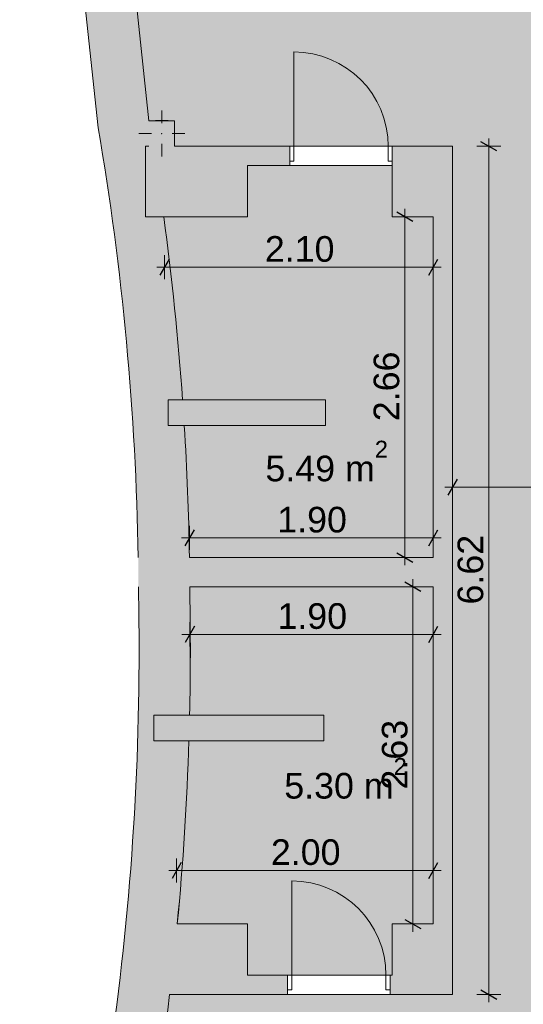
# Model space of a CAD drawing. Header units: millimetres. Extents: x -35112 to 87074, y -173366 to -26479.
# Tile 9 of 64: x -29726 to -25794, y -123465 to -115782. Entities that reach past the tile are written whole.
import ezdxf

# ---------------------------------------------------------------- set-up
doc = ezdxf.new("R2010")
doc.units = ezdxf.units.MM
doc.header["$MEASUREMENT"] = 0
for name, color, linetype, lineweight, true_color in [('2D Drafting - General_Pen_No__48', 7, 'Continuous', 5, 0xa80f02), ('New_2D Drafting - General_Pen_No__216', 7, 'Continuous', 0, 0xe8e8e8), ('New_Dimensioning - General_Pen_No__45', 7, 'Continuous', 25, 0x40a5ff), ('New_Dimensioning - General_Pen_No__85', 7, 'Continuous', 20, 0x80c2ff), ('New_Structural - Bearing_Pen_No__162', 7, 'Continuous', 25, 0xaaaaaa), ('New_Structural - Bearing_Pen_No__28', 7, 'Continuous', 5, 0xa80f02)]:
    doc.layers.add(name, color=color, linetype=linetype, lineweight=lineweight, true_color=true_color)
for name, color, linetype, lineweight in [('New_2D Drafting - General_Pen_No__2', 8, 'Continuous', 15), ('New_ARCHICAD Doors_Pen_No__1', 7, 'Continuous', 5), ('New_Dimensioning - General_Pen_No__46', 5, 'Continuous', 25), ('New_Structural - Bearing_Pen_No__20', 1, 'Continuous', 0), ('New_Structural - Bearing_Pen_No__27', 7, 'Continuous', 5)]:
    doc.layers.add(name, color=color, linetype=linetype, lineweight=lineweight)
doc.layers.add('New_Dimensioning - General', color=7, linetype='Continuous')
doc.layers.add('New_Structural - Bearing', color=7, linetype='Continuous')
doc.styles.add('GENERATED_STYLE_1', font='arial.ttf')
doc.dimstyles.new('GENERATED_STYLE__1', dxfattribs={"dimtxt": 200, "dimasz": 95, "dimexe": 0.18, "dimexo": 3, "dimgap": 0.09, "dimtad": 1, "dimtih": 1, "dimtoh": 1, "dimlfac": 0.001, "dimzin": 0, "dimdsep": 46, "dimtxsty": 'GENERATED_STYLE_1', "dimblk": 'ARROWHEAD_2', "dimblk1": 'ARROWHEAD_2', "dimblk2": 'ARROWHEAD_2', "dimcen": 0.09, "dimclrd": 256, "dimclre": 256, "dimclrt": 5, "dimadec": 0, "dimazin": 0, "dimtfac": 1, "dimtdec": 4, "dimtmove": 0, "dimatfit": 3, "dimfxl": 1, "dimtolj": 1, "dimtzin": 0, "dimarcsym": 0})
doc.dimstyles.new('GENERATED_STYLE__2', dxfattribs={"dimtxt": 200, "dimasz": 95, "dimexe": 0.18, "dimexo": 3, "dimgap": 0.09, "dimtad": 1, "dimlfac": 0.001, "dimzin": 0, "dimdsep": 46, "dimtxsty": 'GENERATED_STYLE_1', "dimblk": 'ARROWHEAD_2', "dimblk1": 'ARROWHEAD_2', "dimblk2": 'ARROWHEAD_2', "dimcen": 0.09, "dimclrd": 256, "dimclre": 256, "dimclrt": 5, "dimadec": 0, "dimazin": 0, "dimtfac": 1, "dimtdec": 4, "dimtmove": 0, "dimatfit": 3, "dimfxl": 1, "dimtolj": 1, "dimtzin": 0, "dimarcsym": 0})

# ---------------------------------------------------------------- blocks, each defined once
blk = doc.blocks.new('Wall_1', base_point=(-26496.7, -116770.4))
at = {"layer": 'New_Structural - Bearing_Pen_No__162', "linetype": 'Continuous', "lineweight": 25, "true_color": 0xaaaaaa}
blk.add_hatch(color=253, dxfattribs=at).paths.add_polyline_path([(-26346.7, -122838.1), (-26346.7, -117320.4), (-26496.7, -117320.4), (-26496.7, -122838.1)])
at = {"layer": 'New_Structural - Bearing_Pen_No__27', "color": 7, "linetype": 'Continuous', "lineweight": 5, "flags": 128}
for points in [[(-26496.7, -117320.4), (-26496.7, -119978.1)], [(-26346.7, -122838.1), (-26346.7, -117320.4)], [(-26496.7, -120208.1), (-26496.7, -122838.1)]]:
    blk.add_lwpolyline(points, dxfattribs=at)
blk = doc.blocks.new('Wall_2', base_point=(-26496.7, -123388.1))
at = {"layer": 'New_Structural - Bearing_Pen_No__162', "linetype": 'Continuous', "lineweight": 25, "true_color": 0xaaaaaa}
for points in [[(-26496.7, -122838.1), (-26816.7, -122838.1), (-26816.7, -123388.1), (-26496.7, -123388.1)], [(-26496.7, -123388.1), (-26346.7, -123388.1), (-26496.7, -122838.1)], [(-26346.7, -122838.1), (-26496.7, -122838.1), (-26346.7, -123388.1)]]:
    blk.add_hatch(color=253, dxfattribs=at).paths.add_polyline_path(points)
at = {"layer": 'New_Structural - Bearing_Pen_No__27', "color": 7, "linetype": 'Continuous', "lineweight": 5, "flags": 128}
for points in [[(-26496.7, -122838.1), (-26816.7, -122838.1)], [(-26816.7, -123238.1), (-26816.7, -122838.1)], [(-26346.7, -123388.1), (-26346.7, -122838.1)], [(-26816.7, -123388.1), (-26346.7, -123388.1)]]:
    blk.add_lwpolyline(points, dxfattribs=at)
blk = doc.blocks.new('Wall_4', base_point=(-28679.6, -121408.1))
at = {"layer": 'New_Structural - Bearing_Pen_No__162', "linetype": 'Continuous', "lineweight": 25, "true_color": 0xaaaaaa}
blk.add_hatch(color=253, dxfattribs=at).paths.add_polyline_path([(-28679.6, -121408.1), (-27351.8, -121408.1), (-27351.8, -121208.1), (-28679.6, -121208.1)])
at = {"layer": 'New_Structural - Bearing_Pen_No__27', "color": 7, "linetype": 'Continuous', "lineweight": 5, "flags": 128}
for points in [[(-27351.8, -121208.1), (-28679.6, -121208.1)], [(-28679.6, -121208.1), (-28679.6, -121408.1)], [(-27351.8, -121408.1), (-27351.8, -121208.1)], [(-28679.6, -121408.1), (-27351.8, -121408.1)]]:
    blk.add_lwpolyline(points, dxfattribs=at)
blk = doc.blocks.new('Wall_5', base_point=(-28798.3, -120208.1))
at = {"layer": 'New_Structural - Bearing_Pen_No__162', "linetype": 'Continuous', "lineweight": 25, "true_color": 0xaaaaaa}
blk.add_hatch(color=253, dxfattribs=at).paths.add_polyline_path([(-28400.8, -119978.1), (-28398.4, -120208.1), (-26496.7, -120208.1), (-26496.7, -119978.1)])
at = {"layer": 'New_Structural - Bearing_Pen_No__27', "color": 7, "linetype": 'Continuous', "lineweight": 5, "flags": 128}
for points in [[(-26496.7, -119978.1), (-28400.8, -119978.1)], [(-28398.4, -120208.1), (-26496.7, -120208.1)]]:
    blk.add_lwpolyline(points, dxfattribs=at)
blk = doc.blocks.new('Wall_6', base_point=(-28567.9, -118748.1))
at = {"layer": 'New_Structural - Bearing_Pen_No__162', "linetype": 'Continuous', "lineweight": 25, "true_color": 0xaaaaaa}
blk.add_hatch(color=253, dxfattribs=at).paths.add_polyline_path([(-28567.9, -118948.1), (-27337.8, -118948.1), (-27337.8, -118748.1), (-28567.9, -118748.1)])
at = {"layer": 'New_Structural - Bearing_Pen_No__27', "color": 7, "linetype": 'Continuous', "lineweight": 5, "flags": 128}
for points in [[(-27337.8, -118748.1), (-28567.9, -118748.1)], [(-28567.9, -118748.1), (-28567.9, -118948.1)], [(-27337.8, -118948.1), (-27337.8, -118748.1)], [(-28567.9, -118948.1), (-27337.8, -118948.1)]]:
    blk.add_lwpolyline(points, dxfattribs=at)
blk = doc.blocks.new('Wall_9', base_point=(-28744, -116770.4))
at = {"layer": 'New_Structural - Bearing_Pen_No__162', "linetype": 'Continuous', "lineweight": 25, "true_color": 0xaaaaaa}
blk.add_hatch(color=253, dxfattribs=at).paths.add_polyline_path([(-28744, -117320.4), (-27946.7, -117320.4), (-27946.7, -116770.4), (-28744, -116770.4)])
at = {"layer": 'New_Structural - Bearing_Pen_No__27', "color": 7, "linetype": 'Continuous', "lineweight": 5, "flags": 128}
for points in [[(-28716.7, -116770.4), (-28744, -116770.4)], [(-28744, -116770.4), (-28744, -117320.4)], [(-27946.7, -116770.4), (-28516.7, -116770.4)], [(-27946.7, -117320.4), (-27946.7, -116920.4)], [(-28744, -117320.4), (-27946.7, -117320.4)]]:
    blk.add_lwpolyline(points, dxfattribs=at)
blk = doc.blocks.new('Wall_153', base_point=(-28398.2, -120258.1))
at = {"layer": 'New_Structural - Bearing_Pen_No__162', "linetype": 'Continuous', "lineweight": 25, "true_color": 0xaaaaaa}
blk.add_hatch(color=253, dxfattribs=at).paths.add_polyline_path([(-29113.2, -116625.4, -0.041705), (-28798.2, -120262.8), (-28398.2, -120258.1, 0.039249), (-28683.5, -116770.4), (-28716.7, -116770.4), (-28716.7, -116570.4)])
at = {"layer": 'New_Structural - Bearing_Pen_No__27', "color": 7, "linetype": 'Continuous', "lineweight": 5}
for radius, start, end in [(21924.1, 0.91656, 9.72519), (22324.1, 4.06034, 7.7448), (22324.1, 0.90014, 3.5459), (21924.1, 0.1726, 0.31545), (22324.1, 0.18147, 0.3098)]:
    blk.add_arc((-50722.2, -120328.8), radius, start, end, dxfattribs=at)
blk = doc.blocks.new('Wall_154', base_point=(-28716.7, -116570.4))
at = {"layer": 'New_Structural - Bearing_Pen_No__162', "linetype": 'Continuous', "lineweight": 25, "true_color": 0xaaaaaa}
blk.add_hatch(color=253, dxfattribs=at).paths.add_polyline_path([(-28716.7, -116570.4), (-28860.4, -115220.4), (-29255.2, -115290), (-29113.2, -116625.4)])
at = {"layer": 'New_Structural - Bearing_Pen_No__27', "color": 7, "linetype": 'Continuous', "lineweight": 5, "flags": 128}
for points in [[(-28716.7, -116570.4), (-28860.4, -115220.4)], [(-29255.2, -115290), (-29113.2, -116625.4)]]:
    blk.add_lwpolyline(points, dxfattribs=at)
blk = doc.blocks.new('Entrance Door 22_7')
at = {"layer": 'New_ARCHICAD Doors_Pen_No__1', "color": 7, "linetype": 'Continuous', "lineweight": 5}
for p, q in [((368, 0), (368, 736)), ((-368, 0), (-400, 0)), ((-400, 0), (-400, -115)), ((-400, 0), (-400, -115)), ((-400, 0), (-400, -115)), ((-368, -115), (-368, 0)), ((400, 0), (368, 0)), ((368, 0), (368, -115)), ((400, -115), (400, 0)), ((400, 0), (400, -115)), ((400, 0), (400, -115)), ((-400, -115), (-368, -115)), ((-400, -115), (-400, -150)), ((368, -115), (400, -115)), ((400, -115), (400, -150))]:
    blk.add_line(p, q, dxfattribs=at)
blk.add_arc((368, 0), 736, 90, 180, dxfattribs=at)
blk = doc.blocks.new('Wall_155', base_point=(-26816.7, -123388.1))
at = {"layer": 'New_Structural - Bearing_Pen_No__162', "linetype": 'Continuous', "lineweight": 25, "true_color": 0xaaaaaa}
for points in [[(-27946.7, -123238.1), (-27946.7, -123388.1), (-27634.2, -123388.1), (-27634.2, -123238.1)], [(-26816.7, -123238.1), (-26834.2, -123238.1), (-26834.2, -123388.1), (-26816.7, -123388.1)]]:
    blk.add_hatch(color=253, dxfattribs=at).paths.add_polyline_path(points)
at = {"layer": 'New_Structural - Bearing_Pen_No__27', "color": 7, "linetype": 'Continuous', "lineweight": 5}
for p, q in [((-27634.2, -123238.1), (-27634.2, -123353.1)), ((-26834.2, -123238.1), (-26834.2, -123353.1)), ((-27634.2, -123353.1), (-27634.2, -123388.1)), ((-26834.2, -123353.1), (-26834.2, -123388.1))]:
    blk.add_line(p, q, dxfattribs=at)
at = {"layer": 'New_Structural - Bearing_Pen_No__27', "color": 7, "linetype": 'Continuous', "lineweight": 5, "flags": 128}
for points in [[(-27634.2, -123238.1), (-27946.7, -123238.1)], [(-26816.7, -123238.1), (-26834.2, -123238.1)], [(-27946.7, -123388.1), (-27634.2, -123388.1)], [(-26834.2, -123388.1), (-26816.7, -123388.1)]]:
    blk.add_lwpolyline(points, dxfattribs=at)
at = {"layer": 'New_ARCHICAD Doors_Pen_No__1', "color": 7, "linetype": 'Continuous', "lineweight": 5, "xscale": -1, "zscale": 1000}
blk.add_blockref('Entrance Door 22_7', (-27234.2, -123238.1), dxfattribs=at)
blk = doc.blocks.new('Wall_156', base_point=(-26816.7, -116770.4))
at = {"layer": 'New_Structural - Bearing_Pen_No__162', "linetype": 'Continuous', "lineweight": 25, "true_color": 0xaaaaaa}
for points in [[(-26496.7, -116770.4), (-26816.7, -116770.4), (-26816.7, -117320.4), (-26496.7, -117320.4)], [(-26496.7, -117320.4), (-26346.7, -116770.4), (-26496.7, -116770.4)], [(-26496.7, -117320.4), (-26346.7, -117320.4), (-26346.7, -116770.4)]]:
    blk.add_hatch(color=253, dxfattribs=at).paths.add_polyline_path(points)
at = {"layer": 'New_Structural - Bearing_Pen_No__27', "color": 7, "linetype": 'Continuous', "lineweight": 5, "flags": 128}
for points in [[(-26346.7, -116770.4), (-26816.7, -116770.4)], [(-26346.7, -116770.4), (-26346.7, -117320.4)], [(-26816.7, -116920.4), (-26816.7, -117320.4)], [(-26816.7, -117320.4), (-26496.7, -117320.4)]]:
    blk.add_lwpolyline(points, dxfattribs=at)
blk = doc.blocks.new('Wall_157', base_point=(-27946.7, -116770.4))
at = {"layer": 'New_Structural - Bearing_Pen_No__162', "linetype": 'Continuous', "lineweight": 25, "true_color": 0xaaaaaa}
blk.add_hatch(color=253, dxfattribs=at).paths.add_polyline_path([(-27946.7, -116920.4), (-27616.7, -116920.4), (-27616.7, -116770.4), (-27946.7, -116770.4)])
at = {"layer": 'New_Structural - Bearing_Pen_No__27', "color": 7, "linetype": 'Continuous', "lineweight": 5}
for p, q in [((-27616.7, -116770.4), (-27616.7, -116885.4)), ((-26816.7, -116770.4), (-26816.7, -116885.4)), ((-27616.7, -116885.4), (-27616.7, -116920.4)), ((-26816.7, -116885.4), (-26816.7, -116920.4))]:
    blk.add_line(p, q, dxfattribs=at)
at = {"layer": 'New_Structural - Bearing_Pen_No__27', "color": 7, "linetype": 'Continuous', "lineweight": 5, "flags": 128}
for points in [[(-27616.7, -116770.4), (-27946.7, -116770.4)], [(-27946.7, -116920.4), (-27616.7, -116920.4)]]:
    blk.add_lwpolyline(points, dxfattribs=at)
at = {"layer": 'New_ARCHICAD Doors_Pen_No__1', "color": 7, "linetype": 'Continuous', "lineweight": 5, "xscale": -1, "zscale": 1000}
blk.add_blockref('Entrance Door 22_7', (-27216.7, -116770.4), dxfattribs=at)
blk = doc.blocks.new('Wall_158', base_point=(-27946.7, -123388.1))
at = {"layer": 'New_Structural - Bearing_Pen_No__162', "linetype": 'Continuous', "lineweight": 25, "true_color": 0xaaaaaa}
blk.add_hatch(color=253, dxfattribs=at).paths.add_polyline_path([(-27946.7, -122838.1), (-28495.8, -122838.1), (-28555.5, -123388.1), (-27946.7, -123388.1)])
at = {"layer": 'New_Structural - Bearing_Pen_No__27', "color": 7, "linetype": 'Continuous', "lineweight": 5, "flags": 128}
for points in [[(-27946.7, -122838.1), (-28495.8, -122838.1)], [(-27946.7, -123238.1), (-27946.7, -122838.1)], [(-28555.5, -123388.1), (-27946.7, -123388.1)]]:
    blk.add_lwpolyline(points, dxfattribs=at)
blk = doc.blocks.new('Wall_177', base_point=(-29341.6, -127138.1))
at = {"layer": 'New_Structural - Bearing_Pen_No__162', "linetype": 'Continuous', "lineweight": 25, "true_color": 0xaaaaaa}
blk.add_hatch(color=253, dxfattribs=at).paths.add_polyline_path([(-29341.6, -127138.1, 0.078355), (-28398.2, -120258.1), (-28798.2, -120262.8, -0.078451), (-29726, -127027.5)])
at = {"layer": 'New_Structural - Bearing_Pen_No__27', "color": 7, "linetype": 'Continuous', "lineweight": 5}
for radius, start, end in [(21892.7, 343.21908, 1.16204), (22292.7, 358.71133, 1.15317), (22292.7, 354.51369, 358.1971), (22292.7, 343.23203, 353.09175)]:
    blk.add_arc((-50686.3, -120706.8), radius, start, end, dxfattribs=at)
blk = doc.blocks.new('Column_39', base_point=(-28616.7, -116670.4))
at = {"layer": 'New_Structural - Bearing_Pen_No__162', "linetype": 'Continuous', "lineweight": 25, "true_color": 0xaaaaaa}
for points in [[(-28516.7, -116570.4), (-28716.7, -116570.4, -0.00227), (-28683.5, -116770.4), (-28516.7, -116770.4)], [(-28716.7, -116570.4), (-28716.7, -116770.4), (-28683.5, -116770.4, 0.00227)]]:
    blk.add_hatch(color=253, dxfattribs=at).paths.add_polyline_path(points)
at = {"layer": 'New_Structural - Bearing_Pen_No__20', "color": 1, "linetype": 'Continuous', "lineweight": 0}
for p, q in [((-28616.7, -116590.4), (-28616.7, -116490.4)), ((-28696.7, -116670.4), (-28796.7, -116670.4)), ((-28536.7, -116670.4), (-28436.7, -116670.4)), ((-28616.7, -116750.4), (-28616.7, -116850.4))]:
    blk.add_line(p, q, dxfattribs=at)
blk.add_point((-28616.7, -116670.4), dxfattribs=at)
at = {"layer": 'New_Structural - Bearing_Pen_No__28', "color": 14, "linetype": 'Continuous', "lineweight": 5, "true_color": 0xa80f02, "flags": 128}
for points in [[(-28516.7, -116570.4), (-28716.7, -116570.4)], [(-28516.7, -116770.4), (-28516.7, -116570.4)]]:
    blk.add_lwpolyline(points, dxfattribs=at)
blk = doc.blocks.new('*D789')
at = {"layer": 'New_Dimensioning - General_Pen_No__45', "color": 161, "linetype": 'Continuous', "lineweight": 25, "true_color": 0x40a5ff, "transparency": 16777216}
for p, q in [((-26310.7, -119367.5), (-26382.8, -119492.5)), ((-20902.8, -119492.5), (-20830.7, -119367.5))]:
    blk.add_line(p, q, dxfattribs=at)
at = {"layer": 'New_Dimensioning - General_Pen_No__85', "color": 151, "linetype": 'Continuous', "lineweight": 20, "true_color": 0x80c2ff, "transparency": 16777216}
for p, q in [((-26346.7, -119523.8), (-26346.7, -119336.3)), ((-20866.7, -119523.8), (-20866.7, -119336.3)), ((-26407.9, -119430), (-26346.7, -119430)), ((-26346.7, -119430), (-20866.7, -119430)), ((-20866.7, -119430), (-20805.6, -119430))]:
    blk.add_line(p, q, dxfattribs=at)
at = {"layer": 'New_Dimensioning - General_Pen_No__46', "color": 5, "lineweight": 25, "transparency": 16777216, "insert": (-23872.8, -119390), "char_height": 200, "attachment_point": 7, "style": 'GENERATED_STYLE_1'}
blk.add_mtext('\\A1;{\\pql;\\fArial|b0|i0|c0|p34;5.48}', dxfattribs=at)
blk = doc.blocks.new('ARROWHEAD_2')
at = {"color": 0, "linetype": 'Continuous', "lineweight": 0}
for p, q in [((0, 0), (-1, 0)), ((-0.378, -0.655), (0.378, 0.655))]:
    blk.add_line(p, q, dxfattribs=at)
blk = doc.blocks.new('*D791')
at = {"layer": 'New_Dimensioning - General_Pen_No__45', "color": 161, "linetype": 'Continuous', "lineweight": 25, "true_color": 0x40a5ff, "transparency": 16777216}
for p, q in [((-28464.6, -122357.8), (-28536.8, -122482.8)), ((-26532.8, -122482.8), (-26460.7, -122357.8))]:
    blk.add_line(p, q, dxfattribs=at)
at = {"layer": 'New_Dimensioning - General_Pen_No__85', "color": 151, "linetype": 'Continuous', "lineweight": 20, "true_color": 0x80c2ff, "transparency": 16777216}
for p, q in [((-28500.7, -122514.1), (-28500.7, -122326.6)), ((-26496.7, -122514.1), (-26496.7, -122326.6)), ((-28561.8, -122420.3), (-28500.7, -122420.3)), ((-28500.7, -122420.3), (-26496.7, -122420.3)), ((-26496.7, -122420.3), (-26435.6, -122420.3))]:
    blk.add_line(p, q, dxfattribs=at)
at = {"layer": 'New_Dimensioning - General_Pen_No__46', "color": 5, "lineweight": 25, "transparency": 16777216, "insert": (-27764.8, -122380.3), "char_height": 200, "attachment_point": 7, "style": 'GENERATED_STYLE_1'}
blk.add_mtext('\\A1;{\\pql;\\fArial|b0|i0|c0|p34;2.00}', dxfattribs=at)
blk = doc.blocks.new('*D792')
at = {"layer": 'New_Dimensioning - General_Pen_No__45', "color": 161, "linetype": 'Continuous', "lineweight": 25, "true_color": 0x40a5ff, "transparency": 16777216}
for p, q in [((-28558.9, -117651.4), (-28631.1, -117776.4)), ((-26532.8, -117776.4), (-26460.7, -117651.4))]:
    blk.add_line(p, q, dxfattribs=at)
at = {"layer": 'New_Dimensioning - General_Pen_No__85', "color": 151, "linetype": 'Continuous', "lineweight": 20, "true_color": 0x80c2ff, "transparency": 16777216}
for p, q in [((-28595, -117807.7), (-28595, -117620.2)), ((-26496.7, -117807.7), (-26496.7, -117620.2)), ((-28656.1, -117713.9), (-28595, -117713.9)), ((-28595, -117713.9), (-26496.7, -117713.9)), ((-26496.7, -117713.9), (-26435.6, -117713.9))]:
    blk.add_line(p, q, dxfattribs=at)
at = {"layer": 'New_Dimensioning - General_Pen_No__46', "color": 5, "lineweight": 25, "transparency": 16777216, "insert": (-27811.9, -117673.9), "char_height": 200, "attachment_point": 7, "style": 'GENERATED_STYLE_1'}
blk.add_mtext('\\A1;{\\pql;\\fArial|b0|i0|c0|p34;2.10}', dxfattribs=at)
blk = doc.blocks.new('*D793')
at = {"layer": 'New_Dimensioning - General_Pen_No__45', "color": 161, "linetype": 'Continuous', "lineweight": 25, "true_color": 0x40a5ff, "transparency": 16777216}
for p, q in [((-26593.3, -120244.2), (-26718.3, -120172)), ((-26718.3, -122802), (-26593.3, -122874.2))]:
    blk.add_line(p, q, dxfattribs=at)
at = {"layer": 'New_Dimensioning - General_Pen_No__85', "color": 151, "linetype": 'Continuous', "lineweight": 20, "true_color": 0x80c2ff, "transparency": 16777216}
for p, q in [((-26655.8, -120208.1), (-26655.8, -120147)), ((-26562, -120208.1), (-26749.5, -120208.1)), ((-26655.8, -122838.1), (-26655.8, -120208.1)), ((-26562, -122838.1), (-26749.5, -122838.1)), ((-26655.8, -122899.3), (-26655.8, -122838.1))]:
    blk.add_line(p, q, dxfattribs=at)
at = {"layer": 'New_Dimensioning - General_Pen_No__46', "color": 5, "lineweight": 25, "transparency": 16777216, "insert": (-26695.8, -121789.2), "char_height": 200, "attachment_point": 7, "rotation": 90, "style": 'GENERATED_STYLE_1'}
blk.add_mtext('\\A1;{\\pql;\\fArial|b0|i0|c0|p34;2.63}', dxfattribs=at)
blk = doc.blocks.new('*D794')
at = {"layer": 'New_Dimensioning - General_Pen_No__45', "color": 161, "linetype": 'Continuous', "lineweight": 25, "true_color": 0x40a5ff, "transparency": 16777216}
for p, q in [((-26657.5, -117356.5), (-26782.5, -117284.3)), ((-26782.5, -119942), (-26657.5, -120014.2))]:
    blk.add_line(p, q, dxfattribs=at)
at = {"layer": 'New_Dimensioning - General_Pen_No__85', "color": 151, "linetype": 'Continuous', "lineweight": 20, "true_color": 0x80c2ff, "transparency": 16777216}
for p, q in [((-26720, -117320.4), (-26720, -117259.3)), ((-26626.3, -117320.4), (-26813.8, -117320.4)), ((-26720, -119978.1), (-26720, -117320.4)), ((-26626.3, -119978.1), (-26813.8, -119978.1)), ((-26720, -120039.3), (-26720, -119978.1))]:
    blk.add_line(p, q, dxfattribs=at)
at = {"layer": 'New_Dimensioning - General_Pen_No__46', "color": 5, "lineweight": 25, "transparency": 16777216, "insert": (-26760, -118915.3), "char_height": 200, "attachment_point": 7, "rotation": 90, "style": 'GENERATED_STYLE_1'}
blk.add_mtext('\\A1;{\\pql;\\fArial|b0|i0|c0|p34;2.66}', dxfattribs=at)
blk = doc.blocks.new('*D795')
at = {"layer": 'New_Dimensioning - General_Pen_No__45', "color": 161, "linetype": 'Continuous', "lineweight": 25, "true_color": 0x40a5ff, "transparency": 16777216}
for p, q in [((-26002, -116806.5), (-26127, -116734.3)), ((-26127, -123352), (-26002, -123424.2))]:
    blk.add_line(p, q, dxfattribs=at)
at = {"layer": 'New_Dimensioning - General_Pen_No__85', "color": 151, "linetype": 'Continuous', "lineweight": 20, "true_color": 0x80c2ff, "transparency": 16777216}
for p, q in [((-25970.7, -116770.4), (-26158.2, -116770.4)), ((-26064.5, -116770.4), (-26064.5, -116709.3)), ((-26064.5, -123388.1), (-26064.5, -116770.4)), ((-25970.7, -123388.1), (-26158.2, -123388.1)), ((-26064.5, -123449.3), (-26064.5, -123388.1))]:
    blk.add_line(p, q, dxfattribs=at)
at = {"layer": 'New_Dimensioning - General_Pen_No__46', "color": 5, "lineweight": 25, "transparency": 16777216, "insert": (-26104.5, -120345.3), "char_height": 200, "attachment_point": 7, "rotation": 90, "style": 'GENERATED_STYLE_1'}
blk.add_mtext('\\A1;{\\pql;\\fArial|b0|i0|c0|p34;6.62}', dxfattribs=at)
blk = doc.blocks.new('*D868')
at = {"layer": 'New_Dimensioning - General_Pen_No__45', "color": 161, "linetype": 'Continuous', "lineweight": 25, "true_color": 0x40a5ff, "transparency": 16777216}
for p, q in [((-28362.3, -120515.7), (-28434.5, -120640.7)), ((-26532.8, -120640.7), (-26460.7, -120515.7))]:
    blk.add_line(p, q, dxfattribs=at)
at = {"layer": 'New_Dimensioning - General_Pen_No__85', "color": 151, "linetype": 'Continuous', "lineweight": 20, "true_color": 0x80c2ff, "transparency": 16777216}
for p, q in [((-28398.4, -120672), (-28398.4, -120484.5)), ((-26496.7, -120672), (-26496.7, -120484.5)), ((-28459.5, -120578.2), (-28398.4, -120578.2)), ((-28398.4, -120578.2), (-26496.7, -120578.2)), ((-26496.7, -120578.2), (-26435.6, -120578.2))]:
    blk.add_line(p, q, dxfattribs=at)
at = {"layer": 'New_Dimensioning - General_Pen_No__46', "color": 5, "lineweight": 25, "transparency": 16777216, "insert": (-27713.6, -120538.2), "char_height": 200, "attachment_point": 7, "style": 'GENERATED_STYLE_1'}
blk.add_mtext('\\A1;{\\pql;\\fArial|b0|i0|c0|p34;1.90}', dxfattribs=at)
blk = doc.blocks.new('*D869')
at = {"layer": 'New_Dimensioning - General_Pen_No__45', "color": 161, "linetype": 'Continuous', "lineweight": 25, "true_color": 0x40a5ff, "transparency": 16777216}
for p, q in [((-28364.8, -119763.6), (-28436.9, -119888.6)), ((-26532.8, -119888.6), (-26460.7, -119763.6))]:
    blk.add_line(p, q, dxfattribs=at)
at = {"layer": 'New_Dimensioning - General_Pen_No__85', "color": 151, "linetype": 'Continuous', "lineweight": 20, "true_color": 0x80c2ff, "transparency": 16777216}
for p, q in [((-28400.8, -119919.9), (-28400.8, -119732.4)), ((-26496.7, -119919.9), (-26496.7, -119732.4)), ((-28462, -119826.1), (-28400.8, -119826.1)), ((-28400.8, -119826.1), (-26496.7, -119826.1)), ((-26496.7, -119826.1), (-26435.6, -119826.1))]:
    blk.add_line(p, q, dxfattribs=at)
at = {"layer": 'New_Dimensioning - General_Pen_No__46', "color": 5, "lineweight": 25, "transparency": 16777216, "insert": (-27714.9, -119786.1), "char_height": 200, "attachment_point": 7, "style": 'GENERATED_STYLE_1'}
blk.add_mtext('\\A1;{\\pql;\\fArial|b0|i0|c0|p34;1.90}', dxfattribs=at)

msp = doc.modelspace()

# ---------------------------------------------------------------- hatches: boundary and pattern name
at = {"layer": 'New_2D Drafting - General_Pen_No__216', "linetype": 'Continuous', "lineweight": 0, "true_color": 0xe8e8e8}
h = msp.add_hatch(color=254, dxfattribs=at)
h.paths.add_polyline_path([(-29341.551, -127138.134), (-26510.657, -127138.134, -0.00174545), (-26356.744, -127138.134), (-26356.744, -129311.291), (-26356.668, -129550.663), (-26526.668, -129550.663), (-26526.668, -130030.663), (-24626.873, -130030.663), (-22564.484, -130030.663), (-22564.484, -124536.226), (-442.092, -124536.226), (-442.092, -123401.086), (-672.092, -123401.086), (-672.092, -112661.927), (527.908, -112661.927), (527.908, -110261.927), (-2562.092, -110261.927), (-2562.092, -111091.927), (-2258.465, -111091.927), (-2258.465, -111696.875), (-2562.092, -111696.875), (-2562.092, -117064.149), (-2464.297, -117064.149), (-2464.297, -123237.759), (-4094.297, -123237.759), (-8310.986, -123237.759), (-8311.098, -123387.759), (-8682.39, -123387.759), (-8682.39, -123237.759), (-8682.39, -123137.759), (-8682.39, -122987.759), (-8394.297, -122987.931), (-8394.297, -120727.935), (-10070.843, -120727.935), (-11570.843, -120727.935), (-12774.297, -120727.935), (-12774.297, -123096.226), (-14296.742, -123096.226), (-14296.742, -123226.226), (-14696.744, -123226.226), (-14696.744, -123096.226), (-17022.209, -123096.226), (-17022.209, -115850.417), (-14711.744, -115850.417), (-10876.416, -115850.417), (-10876.416, -114280.417), (-27251.677, -114280.417), (-27251.677, -115220.417), (-28860.351, -115220.417), (-28716.744, -116570.417, -0.00227044), (-28516.744, -116570.417), (-28516.744, -116770.417), (-27946.744, -116770.417), (-26816.744, -116770.417), (-26346.744, -116770.417), (-26346.744, -123388.134), (-26496.744, -123388.134), (-26816.744, -123388.134), (-27946.744, -123388.134), (-28555.532, -123388.134, -0.04304771)])
h.paths.add_polyline_path([(-20866.744, -123349.763), (-20866.744, -116619.763), (-20071.177, -116619.763), (-20071.177, -117279.763), (-20726.744, -117279.763), (-20726.744, -122689.763), (-20071.177, -122689.763), (-20071.177, -123349.763)], flags=0)
h.paths.add_polyline_path([(-10070.843, -123107.935), (-11570.843, -123107.935), (-11570.843, -122111.429), (-10070.843, -122111.429)], flags=0)
for points in [[(-26496.744, -119978.134), (-26496.744, -117320.417), (-26816.744, -117320.417), (-26816.744, -116920.417), (-27946.744, -116920.417), (-27946.744, -117320.417), (-28601.729, -117320.417, -0.01607787), (-28454.124, -118748.134), (-27337.787, -118748.134), (-27337.787, -118948.134), (-28440.829, -118948.134, -0.01154483), (-28400.846, -119978.134)], [(-26496.744, -122838.134), (-26496.744, -120208.134), (-28398.417, -120208.134, -0.00055994), (-28398.203, -120258.134, -0.01065495), (-28399.326, -121208.134), (-27351.8, -121208.134), (-27351.8, -121408.134), (-28404.724, -121408.134, -0.01607332), (-28495.809, -122838.134), (-27946.744, -122838.134), (-27946.744, -123238.134), (-26816.744, -123238.134), (-26816.744, -122838.134)]]:
    msp.add_hatch(color=254, dxfattribs=at).paths.add_polyline_path(points)

# ---------------------------------------------------------------- linework, layer by layer
at = {"layer": 'New_2D Drafting - General_Pen_No__2', "color": 8, "linetype": 'Continuous', "lineweight": 15, "flags": 128}
msp.add_lwpolyline([(-10876.416, -114280.417), (-27251.677, -114280.417), (-27251.677, -115220.417), (-28860.351, -115220.417), (-28716.744, -116570.417, -0.00227044), (-28516.744, -116570.417), (-28516.744, -116770.417), (-27946.744, -116770.417), (-26816.744, -116770.417), (-26346.744, -116770.417), (-26346.744, -123388.134), (-26496.744, -123388.134), (-26816.744, -123388.134), (-27946.744, -123388.134), (-28555.532, -123388.134, -0.04304771), (-29341.551, -127138.134)], format="xyb", dxfattribs=at)
for points in [[(-26496.744, -119978.134), (-26496.744, -117320.417), (-26816.744, -117320.417), (-26816.744, -116920.417), (-27946.744, -116920.417), (-27946.744, -117320.417), (-28601.729, -117320.417, -0.01607787), (-28454.124, -118748.134), (-27337.787, -118748.134), (-27337.787, -118948.134), (-28440.829, -118948.134, -0.01154483), (-28400.846, -119978.134)], [(-26496.744, -122838.134), (-26496.744, -120208.134), (-28398.417, -120208.134, -0.00055994), (-28398.203, -120258.134, -0.01065495), (-28399.326, -121208.134), (-27351.8, -121208.134), (-27351.8, -121408.134), (-28404.724, -121408.134, -0.01607332), (-28495.809, -122838.134), (-27946.744, -122838.134), (-27946.744, -123238.134), (-26816.744, -123238.134), (-26816.744, -122838.134)]]:
    msp.add_lwpolyline(points, format="xyb", close=True, dxfattribs=at)

# ---------------------------------------------------------------- block references
at = {"layer": 'New_Structural - Bearing', "color": 7, "lineweight": 5}
for name, p in [('Wall_154', (-28716.744, -116570.417)), ('Wall_157', (-27946.744, -116770.417)), ('Wall_153', (-28398.203, -120258.134)), ('Wall_9', (-28743.975, -116770.417)), ('Wall_156', (-26816.744, -116770.417)), ('Wall_1', (-26496.744, -116770.417)), ('Wall_6', (-28567.95, -118748.134)), ('Wall_5', (-28798.286, -120208.134)), ('Wall_177', (-29341.551, -127138.134)), ('Wall_4', (-28679.566, -121408.134)), ('Wall_155', (-26816.744, -123388.134)), ('Wall_158', (-27946.744, -123388.134)), ('Wall_2', (-26496.744, -123388.134))]:
    msp.add_blockref(name, p, dxfattribs=at)
at = {"layer": 'New_Structural - Bearing', "color": 14, "lineweight": 5, "true_color": 0xa80f02}
msp.add_blockref('Column_39', (-28616.744, -116670.417), dxfattribs=at)

# ---------------------------------------------------------------- texts
at = {"layer": '2D Drafting - General_Pen_No__48', "color": 14, "lineweight": 5, "true_color": 0xa80f02, "char_height": 200, "attachment_point": 7, "style": 'GENERATED_STYLE_1'}
for s, insert in [('{\\fArial|b0|i0|c0|p34;5.49 m{\\H0.66x;\\S2^  ;}}', (-27807.331, -119387.074)), ('{\\fArial|b0|i0|c0|p34;5.30 m{\\H0.66x;\\S2^  ;}}', (-27660.391, -121862.526))]:
    msp.add_mtext(s, dxfattribs=dict(at, insert=insert))

# ---------------------------------------------------------------- dimensions: what is measured, and where the dimension line sits
at = {"layer": 'New_Dimensioning - General', "color": 151, "linetype": 'Continuous', "lineweight": 20, "true_color": 0x80c2ff}
for base, p1, p2, picture, middle in [((-20866.744, -119430.029), (-26346.744, -120079.275), (-20866.744, -116659.763), '*D789', (-23613.037, -119290.029)), ((-26496.744, -117713.907), (-28594.986, -117370.417), (-26496.744, -117320.417), '*D792', (-27552.158, -117573.907)), ((-26496.744, -119826.127), (-28400.846, -119978.134), (-26496.744, -119978.134), '*D869', (-27455.088, -119686.127)), ((-26496.744, -120578.223), (-28398.417, -120208.134), (-26496.744, -120208.134), '*D868', (-27453.873, -120438.223)), ((-26496.744, -122420.314), (-28500.668, -122788.134), (-26496.744, -122838.134), '*D791', (-27504.999, -122280.314))]:
    dim = msp.add_linear_dim(base=base, p1=p1, p2=p2, dimstyle='GENERATED_STYLE__1', dxfattribs=at)
    dim.commit()
    dim.dimension.update_dxf_attribs({"geometry": picture, "text_midpoint": middle, "dimtype": 160})
for base, p1, p2, picture, middle in [((-26064.477, -116770.417), (-26346.744, -123388.134), (-26346.744, -116770.417), '*D795', (-26204.477, -120085.568)), ((-26720, -117320.417), (-26496.744, -119978.134), (-26496.744, -117320.417), '*D794', (-26860, -118655.568)), ((-26655.773, -120208.134), (-26496.744, -122838.134), (-26496.744, -120208.134), '*D793', (-26795.773, -121529.427))]:
    dim = msp.add_linear_dim(base=base, p1=p1, p2=p2, angle=90, dimstyle='GENERATED_STYLE__2', dxfattribs=at)
    dim.commit()
    dim.dimension.update_dxf_attribs({"geometry": picture, "text_midpoint": middle, "dimtype": 160, "text_rotation": 90})

doc.saveas('drawing.dxf')
